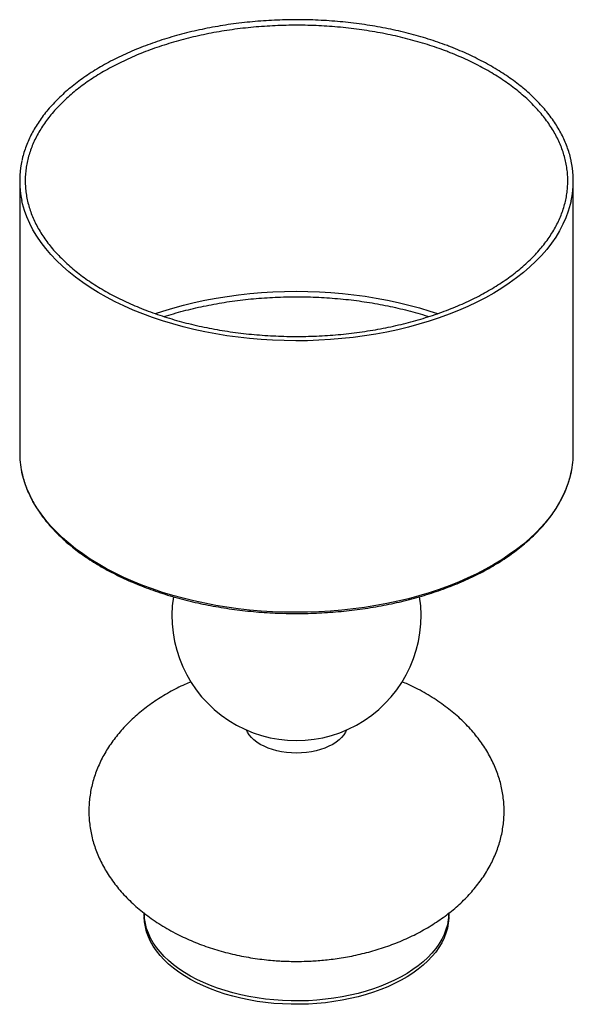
# Paper-space layout '_Isométrica' of a CAD drawing. Header units: millimetres. Extents: x -877 to -477, y -480 to 231.
import ezdxf

# ---------------------------------------------------------------- set-up
doc = ezdxf.new("R2010")
doc.units = ezdxf.units.MM

psp = doc.layouts.new('_Isométrica')

# ---------------------------------------------------------------- linework, layer by layer
at = {"color": 7, "linetype": 'Continuous', "lineweight": 25}
for p, q in [((-877.12, 114.7), (-877.12, -81.27)), ((-477.12, -81.27), (-477.12, 114.7)), ((-787.12, -413.7), (-787.12, -416.15)), ((-567.12, -416.15), (-567.12, -413.7))]:
    psp.add_line(p, q, dxfattribs=at)
at = {"color": 8, "linetype": 'Continuous', "lineweight": 25, "flags": 128}
for points in [[(-478.67, 100.34), (-479.34, 97.53), (-480.76, 92.77), (-482.53, 88.04), (-484.63, 83.36), (-487.07, 78.73), (-489.85, 74.17), (-492.95, 69.68), (-496.38, 65.27), (-500.13, 60.94), (-504.18, 56.71), (-508.54, 52.58), (-513.2, 48.56), (-518.14, 44.65), (-523.36, 40.87), (-528.85, 37.22), (-534.6, 33.7), (-540.6, 30.33), (-546.84, 27.1), (-553.31, 24.03), (-559.99, 21.12), (-566.89, 18.37), (-573.97, 15.79), (-581.24, 13.38), (-588.67, 11.15), (-596.26, 9.1), (-603.99, 7.24), (-611.85, 5.57), (-619.82, 4.09), (-627.9, 2.8), (-636.06, 1.71), (-644.29, 0.81), (-652.58, 0.12), (-660.92, -0.37), (-669.28, -0.66), (-677.65, -0.75), (-686.03, -0.64), (-694.39, -0.32), (-702.72, 0.2), (-711, 0.92), (-719.22, 1.83), (-727.37, 2.95), (-735.44, 4.26), (-743.4, 5.77), (-751.24, 7.47), (-758.95, 9.35), (-766.52, 11.42), (-773.94, 13.68), (-781.18, 16.11), (-788.24, 18.71), (-795.11, 21.48), (-801.77, 24.41), (-808.21, 27.5), (-814.42, 30.75), (-820.39, 34.14), (-826.11, 37.68), (-831.56, 41.35), (-836.75, 45.14), (-841.65, 49.06), (-846.27, 53.1), (-850.59, 57.24), (-854.61, 61.49), (-858.31, 65.82), (-861.7, 70.25), (-864.76, 74.75), (-867.5, 79.32), (-869.9, 83.95), (-871.96, 88.64), (-873.68, 93.37), (-875.05, 98.14), (-875.59, 100.43)], [(-478.67, -95.63), (-479.34, -98.44), (-480.76, -103.2), (-482.53, -107.93), (-484.63, -112.61), (-487.07, -117.24), (-489.85, -121.8), (-492.95, -126.29), (-496.38, -130.7), (-500.13, -135.03), (-504.18, -139.26), (-508.54, -143.39), (-513.2, -147.41), (-518.14, -151.32), (-523.36, -155.1), (-528.85, -158.75), (-534.6, -162.27), (-540.6, -165.64), (-546.84, -168.87), (-553.31, -171.94), (-559.99, -174.85), (-566.89, -177.6), (-573.97, -180.18), (-581.24, -182.59), (-588.67, -184.82), (-596.26, -186.87), (-603.99, -188.73), (-611.85, -190.4), (-619.82, -191.88), (-627.9, -193.17), (-636.06, -194.26), (-644.29, -195.16), (-652.58, -195.85), (-660.92, -196.34), (-669.28, -196.63), (-677.65, -196.72), (-686.03, -196.61), (-694.39, -196.29), (-702.72, -195.77), (-711, -195.05), (-719.22, -194.14), (-727.37, -193.02), (-735.44, -191.71), (-743.4, -190.2), (-751.24, -188.5), (-758.95, -186.62), (-766.52, -184.54), (-773.94, -182.29), (-781.18, -179.86), (-788.24, -177.26), (-795.11, -174.49), (-801.77, -171.56), (-808.21, -168.46), (-814.42, -165.22), (-820.39, -161.83), (-826.11, -158.29), (-831.56, -154.62), (-836.75, -150.83), (-841.65, -146.91), (-846.27, -142.87), (-850.59, -138.73), (-854.61, -134.48), (-858.31, -130.15), (-861.7, -125.72), (-864.76, -121.22), (-867.5, -116.65), (-869.9, -112.02), (-871.96, -107.33), (-873.68, -102.6), (-875.05, -97.83), (-875.59, -95.54)]]:
    psp.add_lwpolyline(points, dxfattribs=at)
at = {"color": 7, "linetype": 'Continuous', "lineweight": 25, "flags": 128}
for points in [[(-778.92, 18.86), (-773.8, 20.56), (-766.38, 22.82), (-758.8, 24.91), (-751.08, 26.8), (-743.23, 28.51), (-735.25, 30.02), (-727.18, 31.33), (-719.02, 32.45), (-710.78, 33.37), (-702.48, 34.09), (-694.14, 34.61), (-685.76, 34.92), (-677.37, 35.03), (-668.98, 34.93), (-660.61, 34.63), (-652.26, 34.13), (-643.96, 33.42), (-635.72, 32.52), (-627.55, 31.41), (-619.47, 30.1), (-611.49, 28.6), (-603.63, 26.91), (-595.9, 25.03), (-588.31, 22.96), (-580.89, 20.7), (-575.3, 18.85)], [(-641.07, -281.72), (-641.71, -283.1), (-642.94, -285.08), (-644.49, -286.97), (-646.36, -288.77), (-648.52, -290.45), (-650.96, -292.01), (-653.65, -293.42), (-656.56, -294.66), (-659.68, -295.74), (-662.96, -296.64), (-666.38, -297.34), (-669.9, -297.85), (-673.49, -298.16), (-677.12, -298.26), (-680.75, -298.16), (-684.34, -297.85), (-687.86, -297.34), (-691.28, -296.64), (-694.56, -295.74), (-697.68, -294.66), (-700.59, -293.42), (-703.28, -292.01), (-705.72, -290.45), (-707.88, -288.77), (-709.75, -286.97), (-711.3, -285.08), (-712.53, -283.1), (-713.17, -281.72)], [(-567.12, -413.7), (-567.15, -415.05), (-567.45, -418.64), (-568.11, -422.21), (-569.12, -425.76), (-570.48, -429.26), (-572.17, -432.72), (-574.21, -436.12), (-576.57, -439.44), (-579.25, -442.69), (-582.25, -445.84), (-585.55, -448.88), (-589.15, -451.82), (-593.02, -454.63), (-597.17, -457.31), (-601.57, -459.85), (-606.22, -462.25), (-611.09, -464.48), (-616.17, -466.56), (-621.45, -468.47), (-626.9, -470.2), (-632.52, -471.75), (-638.28, -473.11), (-644.17, -474.28), (-650.16, -475.26), (-656.23, -476.04), (-662.38, -476.63), (-668.57, -477.01), (-674.79, -477.18), (-681.01, -477.16), (-687.22, -476.93), (-693.41, -476.5), (-699.53, -475.87), (-705.59, -475.04), (-711.56, -474.01), (-717.41, -472.79), (-723.14, -471.38), (-728.72, -469.78), (-734.13, -468.01), (-739.36, -466.06), (-744.39, -463.94), (-749.21, -461.66), (-753.79, -459.23), (-758.13, -456.65), (-762.21, -453.94), (-766.02, -451.1), (-769.54, -448.13), (-772.77, -445.06), (-775.69, -441.88), (-778.29, -438.62), (-780.58, -435.28), (-782.52, -431.86), (-784.14, -428.39), (-785.4, -424.87), (-786.33, -421.32), (-786.9, -417.74), (-787.12, -414.15), (-787.12, -413.7)], [(-567.12, -416.15), (-567.15, -417.5), (-567.45, -421.08), (-568.11, -424.66), (-569.12, -428.21), (-570.48, -431.71), (-572.17, -435.17), (-574.21, -438.57), (-576.57, -441.89), (-579.25, -445.14), (-582.25, -448.29), (-585.55, -451.33), (-589.15, -454.27), (-593.02, -457.08), (-597.17, -459.76), (-601.57, -462.3), (-606.22, -464.7), (-611.09, -466.93), (-616.17, -469.01), (-621.45, -470.92), (-626.9, -472.65), (-632.52, -474.2), (-638.28, -475.56), (-644.17, -476.73), (-650.16, -477.71), (-656.23, -478.49), (-662.38, -479.08), (-668.57, -479.46), (-674.79, -479.63), (-681.01, -479.61), (-687.22, -479.38), (-693.41, -478.95), (-699.53, -478.32), (-705.59, -477.49), (-711.56, -476.46), (-717.41, -475.24), (-723.14, -473.83), (-728.72, -472.23), (-734.13, -470.45), (-739.36, -468.51), (-744.39, -466.39), (-749.21, -464.11), (-753.79, -461.68), (-758.13, -459.1), (-762.21, -456.39), (-766.02, -453.55), (-769.54, -450.58), (-772.77, -447.51), (-775.69, -444.33), (-778.29, -441.07), (-780.58, -437.73), (-782.52, -434.31), (-784.14, -430.84), (-785.4, -427.32), (-786.33, -423.77), (-786.9, -420.19), (-787.12, -416.6), (-787.12, -416.15)]]:
    psp.add_lwpolyline(points, dxfattribs=at)
at = {"color": 7, "linetype": 'Continuous', "lineweight": 25}
for centre, radius, start, end in [((-809.78, 114.7), 67.34, 167.70583, 192.24141), ((-544.46, 114.7), 67.33, 347.68324, 12.119), ((-809.55, -81.22), 67.57, 180.03708, 192.23622), ((-544.74, -81.22), 67.62, 347.69369, 359.95853), ((-677.12, -199.25), 90, 171.17671, 8.81294)]:
    psp.add_arc(centre, radius, start, end, dxfattribs=at)
for points, knots in [([(-566.39, 211.61), (-567.56, 212.05), (-570.94, 213.34), (-576.67, 215.35), (-583.63, 217.59), (-590.74, 219.67), (-597.98, 221.57), (-605.34, 223.31), (-612.82, 224.88), (-620.4, 226.28), (-628.06, 227.5), (-635.81, 228.54), (-643.62, 229.4), (-651.48, 230.08), (-659.38, 230.58), (-667.31, 230.9), (-675.26, 231.03), (-683.21, 230.98), (-691.14, 230.75), (-699.06, 230.34), (-706.94, 229.74), (-714.78, 228.96), (-722.56, 228.01), (-730.26, 226.87), (-737.88, 225.56), (-745.41, 224.07), (-752.83, 222.41), (-760.13, 220.58), (-767.3, 218.58), (-774.32, 216.42), (-781.2, 214.1), (-787.91, 211.62), (-794.45, 208.99), (-800.8, 206.21), (-806.96, 203.28), (-812.91, 200.21), (-818.65, 197), (-824.17, 193.66), (-829.45, 190.2), (-834.5, 186.62), (-839.29, 182.91), (-843.83, 179.1), (-848.11, 175.19), (-852.11, 171.18), (-855.84, 167.07), (-859.28, 162.88), (-862.44, 158.62), (-865.29, 154.28), (-867.85, 149.88), (-870.11, 145.42), (-872.06, 140.92), (-873.68, 136.37), (-874.84, 132.5), (-875.33, 130.14), (-875.5, 129.32)], [0, 0, 0, 0, 0.010322, 0.029921, 0.049518, 0.069114, 0.088708, 0.1083, 0.127891, 0.14748, 0.167068, 0.186655, 0.20624, 0.225826, 0.24541, 0.264994, 0.284578, 0.304161, 0.323745, 0.343329, 0.362914, 0.382499, 0.402084, 0.421671, 0.441259, 0.460848, 0.480439, 0.500031, 0.519625, 0.539221, 0.558819, 0.57842, 0.598022, 0.617627, 0.637234, 0.656843, 0.676454, 0.696066, 0.71568, 0.735295, 0.754908, 0.774521, 0.79413, 0.813734, 0.833331, 0.85292, 0.872497, 0.89206, 0.911606, 0.931133, 0.95064, 0.970124, 0.989587, 1, 1, 1, 1]), ([(-567.83, 207.88), (-566.69, 207.43), (-563.39, 206.14), (-558.05, 203.88), (-551.9, 201.07), (-545.96, 198.12), (-540.23, 195.04), (-534.71, 191.83), (-529.43, 188.49), (-524.39, 185.04), (-519.59, 181.48), (-515.05, 177.81), (-510.76, 174.05), (-506.75, 170.19), (-503.01, 166.24), (-499.54, 162.21), (-496.36, 158.11), (-493.47, 153.94), (-490.88, 149.71), (-488.58, 145.42), (-486.58, 141.09), (-484.89, 136.71), (-483.5, 132.29), (-482.42, 127.85), (-481.66, 123.38), (-481.21, 118.9), (-481.07, 114.4), (-481.25, 109.91), (-481.74, 105.42), (-482.55, 100.95), (-483.67, 96.5), (-485.11, 92.07), (-486.85, 87.69), (-488.9, 83.35), (-491.25, 79.06), (-493.9, 74.83), (-496.84, 70.66), (-500.06, 66.56), (-503.58, 62.54), (-507.37, 58.6), (-511.43, 54.75), (-515.76, 51), (-520.35, 47.35), (-525.19, 43.8), (-530.27, 40.37), (-535.59, 37.05), (-541.14, 33.86), (-546.91, 30.8), (-552.89, 27.87), (-559.07, 25.08), (-565.44, 22.43), (-571.99, 19.94), (-578.72, 17.59), (-585.6, 15.4), (-592.63, 13.37), (-599.79, 11.51), (-607.08, 9.81), (-614.49, 8.28), (-622, 6.92), (-629.59, 5.73), (-637.26, 4.72), (-645, 3.89), (-652.79, 3.24), (-660.62, 2.77), (-668.48, 2.48), (-676.35, 2.37), (-684.22, 2.45), (-692.08, 2.7), (-699.91, 3.14), (-707.71, 3.75), (-715.46, 4.55), (-723.15, 5.52), (-730.76, 6.67), (-738.28, 7.99), (-745.71, 9.49), (-753.02, 11.16), (-760.22, 12.99), (-767.27, 14.99), (-774.18, 17.15), (-780.94, 19.46), (-787.53, 21.93), (-793.93, 24.55), (-800.15, 27.31), (-806.17, 30.21), (-811.98, 33.25), (-817.57, 36.41), (-822.94, 39.7), (-828.07, 43.11), (-832.96, 46.64), (-837.59, 50.27), (-841.97, 54), (-846.08, 57.83), (-849.92, 61.74), (-853.49, 65.74), (-856.77, 69.82), (-859.76, 73.96), (-862.46, 78.17), (-864.87, 82.44), (-866.98, 86.76), (-868.78, 91.12), (-870.28, 95.52), (-871.47, 99.96), (-872.35, 104.42), (-872.91, 108.9), (-873.16, 113.39), (-873.09, 117.89), (-872.71, 122.38), (-872.02, 126.86), (-871.01, 131.32), (-869.68, 135.75), (-868.05, 140.15), (-866.11, 144.51), (-863.87, 148.82), (-861.33, 153.07), (-858.49, 157.26), (-855.37, 161.38), (-851.96, 165.43), (-848.27, 169.4), (-844.3, 173.28), (-840.07, 177.07), (-835.57, 180.76), (-830.82, 184.35), (-825.82, 187.82), (-820.59, 191.18), (-815.12, 194.42), (-809.43, 197.53), (-803.52, 200.5), (-797.41, 203.34), (-791.11, 206.04), (-784.62, 208.59), (-777.96, 210.99), (-771.13, 213.24), (-764.15, 215.33), (-757.04, 217.25), (-749.79, 219.01), (-742.42, 220.6), (-734.95, 222.02), (-727.39, 223.27), (-719.74, 224.34), (-712.02, 225.24), (-704.25, 225.95), (-696.44, 226.49), (-688.59, 226.84), (-680.72, 227.02), (-672.85, 227.01), (-664.99, 226.82), (-657.14, 226.45), (-649.33, 225.9), (-641.56, 225.17), (-633.85, 224.26), (-626.21, 223.17), (-618.65, 221.91), (-611.19, 220.47), (-603.83, 218.87), (-596.59, 217.09), (-589.49, 215.16), (-582.52, 213.06), (-575.83, 210.83), (-570.96, 209.08), (-568.36, 208.08), (-567.83, 207.88)], [0, 0, 0, 0, 0.003348, 0.009715, 0.016082, 0.022448, 0.028813, 0.035178, 0.041542, 0.047906, 0.05427, 0.060634, 0.066998, 0.073364, 0.079731, 0.086101, 0.092474, 0.098851, 0.105232, 0.11162, 0.118014, 0.124416, 0.130826, 0.137244, 0.143669, 0.1501, 0.156537, 0.162976, 0.169415, 0.175852, 0.182284, 0.188709, 0.195127, 0.201538, 0.207941, 0.214336, 0.220725, 0.227109, 0.233487, 0.239862, 0.246233, 0.252603, 0.258971, 0.265337, 0.271703, 0.278069, 0.284435, 0.290801, 0.297168, 0.303534, 0.309902, 0.31627, 0.322639, 0.329008, 0.335378, 0.341749, 0.34812, 0.354492, 0.360864, 0.367237, 0.37361, 0.379983, 0.386357, 0.392731, 0.399105, 0.405479, 0.411853, 0.418228, 0.424602, 0.430975, 0.437349, 0.443723, 0.450096, 0.456468, 0.46284, 0.469212, 0.475583, 0.481954, 0.488323, 0.494693, 0.501061, 0.507429, 0.513795, 0.520162, 0.526527, 0.532892, 0.539256, 0.54562, 0.551984, 0.558348, 0.564712, 0.571078, 0.577444, 0.583813, 0.590185, 0.59656, 0.60294, 0.609325, 0.615717, 0.622116, 0.628523, 0.634938, 0.64136, 0.64779, 0.654225, 0.660663, 0.667103, 0.673541, 0.679974, 0.686402, 0.692823, 0.699237, 0.705642, 0.71204, 0.718431, 0.724817, 0.731197, 0.737573, 0.743945, 0.750315, 0.756684, 0.763051, 0.769417, 0.775783, 0.782149, 0.788515, 0.794881, 0.801248, 0.807615, 0.813983, 0.820351, 0.82672, 0.83309, 0.839461, 0.845832, 0.852203, 0.858575, 0.864948, 0.871321, 0.877694, 0.884068, 0.890442, 0.896816, 0.90319, 0.909564, 0.915938, 0.922312, 0.928686, 0.93506, 0.941434, 0.947807, 0.95418, 0.960552, 0.966924, 0.973295, 0.979666, 0.986036, 0.992405, 0.998439, 1, 1, 1, 1]), ([(-478.68, 129.11), (-478.75, 129.47), (-479.11, 131.37), (-480.07, 134.78), (-481.57, 139.32), (-483.41, 143.83), (-485.55, 148.3), (-488, 152.71), (-490.74, 157.06), (-493.78, 161.34), (-497.11, 165.55), (-500.73, 169.68), (-504.63, 173.73), (-508.8, 177.67), (-513.24, 181.52), (-517.94, 185.26), (-522.89, 188.89), (-528.09, 192.39), (-533.52, 195.78), (-539.17, 199.03), (-545.05, 202.15), (-551.13, 205.13), (-557.41, 207.97), (-562.53, 210.1), (-565.56, 211.28), (-566.39, 211.61)], [0, 0, 0, 0, 0.010749, 0.056697, 0.102682, 0.148713, 0.194793, 0.240924, 0.287104, 0.33333, 0.379597, 0.425899, 0.47223, 0.518585, 0.564959, 0.611346, 0.657742, 0.704144, 0.750549, 0.796955, 0.843359, 0.889761, 0.936158, 0.982552, 1, 1, 1, 1]), ([(-772.7, 16.72), (-772.17, 16.89), (-769.37, 17.82), (-764.15, 19.35), (-757.04, 21.28), (-749.79, 23.04), (-742.42, 24.63), (-734.95, 26.05), (-727.39, 27.3), (-719.74, 28.37), (-712.02, 29.27), (-704.25, 29.98), (-696.44, 30.52), (-688.59, 30.87), (-680.72, 31.05), (-672.85, 31.04), (-664.99, 30.85), (-657.14, 30.48), (-649.33, 29.93), (-641.56, 29.2), (-633.85, 28.29), (-626.21, 27.2), (-618.65, 25.94), (-611.19, 24.5), (-603.83, 22.9), (-596.59, 21.13), (-589.5, 19.18), (-584.48, 17.7), (-581.88, 16.84), (-581.54, 16.73)], [0, 0, 0, 0, 0.009209, 0.048591, 0.087977, 0.127366, 0.166759, 0.206156, 0.245555, 0.284956, 0.32436, 0.363765, 0.403172, 0.44258, 0.481989, 0.521398, 0.560807, 0.600216, 0.639624, 0.67903, 0.718435, 0.757838, 0.797238, 0.836636, 0.876031, 0.915422, 0.95481, 0.994193, 1, 1, 1, 1]), ([(-875.54, -95.82), (-875.49, -96.06), (-875.16, -97.83), (-874.24, -101.11), (-872.75, -105.67), (-870.93, -110.18), (-868.8, -114.64), (-866.37, -119.06), (-863.64, -123.41), (-860.62, -127.7), (-857.3, -131.91), (-853.69, -136.05), (-849.81, -140.09), (-845.65, -144.04), (-841.22, -147.9), (-836.54, -151.64), (-831.6, -155.27), (-826.41, -158.79), (-820.99, -162.18), (-815.35, -165.44), (-809.48, -168.56), (-803.41, -171.55), (-797.14, -174.4), (-790.68, -177.09), (-784.04, -179.64), (-777.23, -182.03), (-770.27, -184.26), (-763.16, -186.32), (-755.91, -188.22), (-748.54, -189.96), (-741.06, -191.52), (-733.47, -192.9), (-725.8, -194.11), (-718.05, -195.14), (-710.24, -196), (-702.38, -196.67), (-694.47, -197.16), (-686.54, -197.47), (-678.6, -197.6), (-670.65, -197.54), (-662.71, -197.3), (-654.79, -196.87), (-646.91, -196.27), (-639.08, -195.48), (-631.31, -194.52), (-623.61, -193.37), (-615.99, -192.05), (-608.47, -190.56), (-601.06, -188.89), (-593.76, -187.05), (-586.6, -185.04), (-579.58, -182.87), (-572.71, -180.54), (-566.01, -178.06), (-559.48, -175.42), (-553.14, -172.63), (-546.99, -169.69), (-541.05, -166.62), (-535.32, -163.4), (-529.81, -160.06), (-524.54, -156.59), (-519.51, -153), (-514.72, -149.29), (-510.19, -145.48), (-505.93, -141.56), (-501.94, -137.54), (-498.23, -133.43), (-494.8, -129.24), (-491.66, -124.97), (-488.82, -120.63), (-486.27, -116.22), (-484.03, -111.76), (-482.1, -107.26), (-480.49, -102.71), (-479.37, -98.92), (-478.9, -96.65), (-478.74, -95.91)], [0, 0, 0, 0, 0.002102, 0.015756, 0.029422, 0.043101, 0.056794, 0.070503, 0.084226, 0.097963, 0.111712, 0.125471, 0.13924, 0.153015, 0.166796, 0.180582, 0.194369, 0.208159, 0.22195, 0.235741, 0.249531, 0.263321, 0.27711, 0.290897, 0.304683, 0.318468, 0.332251, 0.346033, 0.359814, 0.373594, 0.387372, 0.40115, 0.414926, 0.428702, 0.442477, 0.456252, 0.470026, 0.4838, 0.497573, 0.511347, 0.525121, 0.538895, 0.552669, 0.566443, 0.580219, 0.593994, 0.607771, 0.621549, 0.635327, 0.649107, 0.662888, 0.67667, 0.690454, 0.70424, 0.718027, 0.731815, 0.745605, 0.759397, 0.77319, 0.786984, 0.800779, 0.814574, 0.828369, 0.842162, 0.855954, 0.869742, 0.883525, 0.897301, 0.91107, 0.924828, 0.938575, 0.952308, 0.966027, 0.97973, 0.993418, 1, 1, 1, 1]), ([(-753.34, -246.81), (-754.82, -247.45), (-758.25, -248.92), (-763.47, -251.47), (-769, -254.42), (-774.35, -257.56), (-779.5, -260.88), (-784.44, -264.37), (-789.16, -268.03), (-793.64, -271.84), (-797.88, -275.8), (-801.85, -279.89), (-805.56, -284.11), (-808.99, -288.44), (-812.14, -292.88), (-815.01, -297.41), (-817.58, -302.03), (-819.85, -306.73), (-821.82, -311.49), (-823.49, -316.31), (-824.85, -321.19), (-825.9, -326.1), (-826.64, -331.04), (-827.06, -336), (-827.17, -340.98), (-826.96, -345.96), (-826.44, -350.93), (-825.6, -355.89), (-824.44, -360.83), (-822.96, -365.73), (-821.17, -370.6), (-819.06, -375.41), (-816.63, -380.17), (-813.89, -384.85), (-810.83, -389.46), (-807.45, -393.98), (-803.77, -398.41), (-799.77, -402.73), (-795.46, -406.93), (-790.85, -411), (-785.93, -414.93), (-780.71, -418.72), (-775.19, -422.34), (-769.38, -425.79), (-763.49, -428.94), (-757.58, -431.8), (-751.7, -434.36), (-745.66, -436.74), (-739.46, -438.91), (-733.13, -440.87), (-726.69, -442.62), (-720.16, -444.16), (-713.58, -445.46), (-707, -446.54), (-700.58, -447.38), (-694.68, -447.96), (-689.53, -448.32), (-684.67, -448.56), (-680.62, -448.66), (-675.52, -448.69), (-671.15, -448.62), (-665.95, -448.39), (-661.47, -448.11), (-656.13, -447.64), (-650.53, -446.99), (-644.69, -446.14), (-638.69, -445.09), (-632.6, -443.83), (-626.47, -442.34), (-620.34, -440.65), (-614.25, -438.73), (-608.22, -436.6), (-602.28, -434.25), (-596.45, -431.7), (-590.77, -428.95), (-585.24, -426), (-579.9, -422.86), (-574.74, -419.54), (-569.8, -416.04), (-565.08, -412.39), (-560.6, -408.58), (-556.37, -404.62), (-552.39, -400.53), (-548.68, -396.31), (-545.25, -391.98), (-542.1, -387.54), (-539.23, -383.01), (-536.66, -378.39), (-534.39, -373.69), (-532.42, -368.93), (-530.75, -364.1), (-529.39, -359.23), (-528.34, -354.32), (-527.61, -349.38), (-527.18, -344.42), (-527.07, -339.44), (-527.28, -334.46), (-527.8, -329.49), (-528.64, -324.53), (-529.8, -319.59), (-531.28, -314.68), (-533.07, -309.82), (-535.18, -305.01), (-537.61, -300.25), (-540.35, -295.56), (-543.41, -290.96), (-546.79, -286.43), (-550.47, -282.01), (-554.47, -277.69), (-558.78, -273.49), (-563.39, -269.42), (-568.31, -265.49), (-573.53, -261.7), (-579.05, -258.08), (-584.86, -254.62), (-590.76, -251.48), (-596.09, -248.88), (-599.42, -247.45), (-600.81, -246.85)], [0, 0, 0, 0, 0.006933, 0.016052, 0.025148, 0.034211, 0.043232, 0.052204, 0.06112, 0.069976, 0.07877, 0.0875, 0.096166, 0.104768, 0.113309, 0.121791, 0.130218, 0.138596, 0.14693, 0.155226, 0.163491, 0.171733, 0.179959, 0.188179, 0.196401, 0.204633, 0.212884, 0.221161, 0.229474, 0.237831, 0.246243, 0.254719, 0.263267, 0.271896, 0.280615, 0.289432, 0.298355, 0.307393, 0.316553, 0.325842, 0.335269, 0.344841, 0.354567, 0.364455, 0.374517, 0.383645, 0.392847, 0.402115, 0.411443, 0.420821, 0.430233, 0.439661, 0.449074, 0.458416, 0.467567, 0.476176, 0.483182, 0.489103, 0.496441, 0.500068, 0.510382, 0.514655, 0.521738, 0.529111, 0.537029, 0.545296, 0.553827, 0.562554, 0.571426, 0.580403, 0.589453, 0.598549, 0.60767, 0.616797, 0.625916, 0.635012, 0.644075, 0.653096, 0.662068, 0.670984, 0.67984, 0.688634, 0.697364, 0.70603, 0.714632, 0.723173, 0.731655, 0.740082, 0.74846, 0.756794, 0.765089, 0.773355, 0.781596, 0.789823, 0.798043, 0.806264, 0.814497, 0.822748, 0.831025, 0.839338, 0.847695, 0.856107, 0.864583, 0.87313, 0.88176, 0.890479, 0.899296, 0.908219, 0.917257, 0.926417, 0.935706, 0.945133, 0.954705, 0.964431, 0.974319, 0.984381, 0.993509, 1, 1, 1, 1])]:
    psp.add_open_spline(points, degree=3, knots=knots, dxfattribs=at)

doc.saveas('drawing.dxf')
